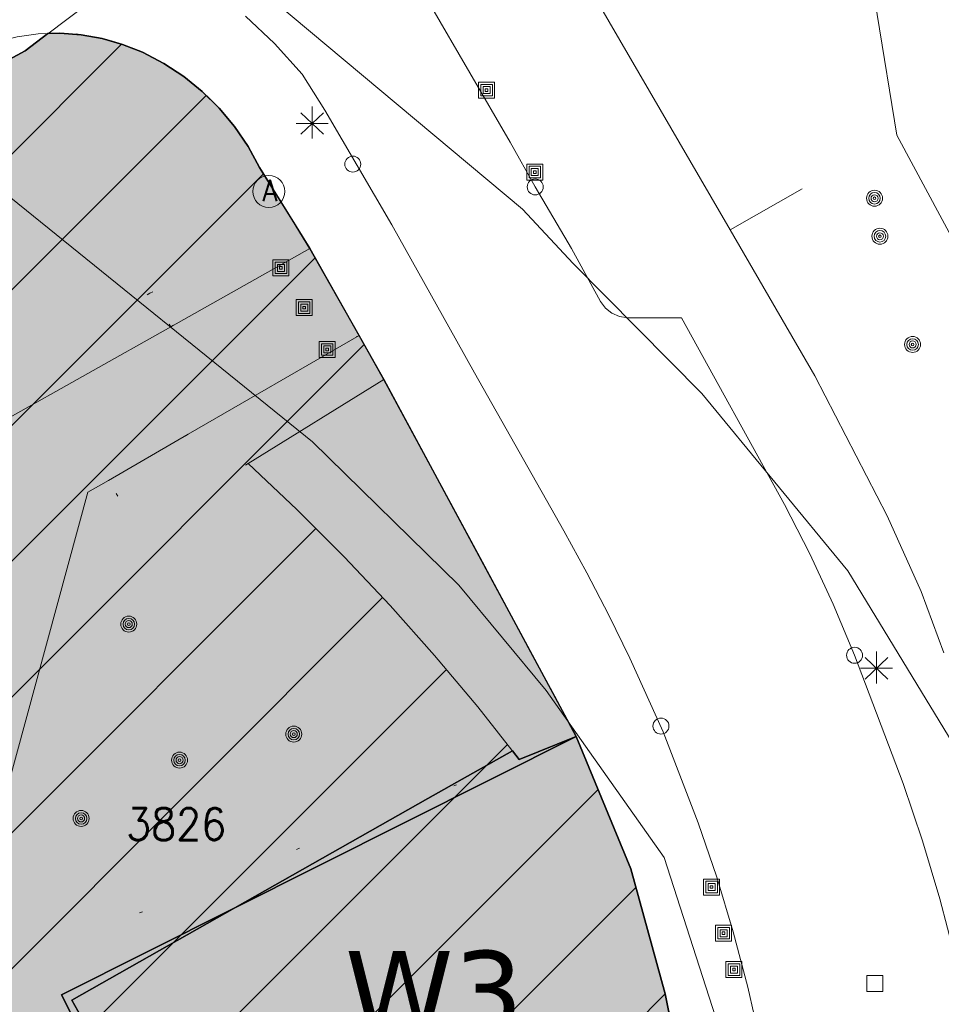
# Model space of a CAD drawing. Header units: metres. Extents: x 3 to 114181, y 112716 to 476231.
# Tile 58 of 90: x 112765 to 112793, y 475557 to 475587. Entities that reach past the tile are written whole.
import ezdxf
from ezdxf.enums import TextEntityAlignment as Align

# ---------------------------------------------------------------- set-up
doc = ezdxf.new("R2010")
doc.units = ezdxf.units.M
doc.header["$MEASUREMENT"] = 0
doc.linetypes.add('DGN Style 1', pattern=[5.201608, 0.008655, -5.192953])
doc.linetypes.add('DGN Style 5', pattern=[6.058445, 2.596476, -3.461969])
for name, color, linetype, lineweight in [('AR_7_Lfoto_2024_Aalsmeer', 7, 'Continuous', 0), ('Cultuurscheiding BGT', 3, 'DGN Style 1', 0), ('enkel Groen', 7, 'Continuous', 0), ('enkel Wonen - 1', 3, 'Continuous', 0), ('enkel Wonen - 3', 3, 'Continuous', 0), ('Functie scheiding OTD BGT', 7, 'DGN Style 5', 0), ('Functie scheiding WGD BGT', 7, 'DGN Style 5', 0), ('GEMEENTEGROND', 9, 'Continuous', 0), ('Kadasterperceelnummers', 14, 'Continuous', 0), ('Kadasterpercelen', 14, 'Continuous', 13), ('Kant algemeen verharding BGT', 7, 'Continuous', 0), ('MP Grenzen GEO', 3, 'Continuous', 13), ('MP Grenzen Tussen GEO', 3, 'Continuous', 0), ('Onbegroeid terreindeel BGT', 7, 'Continuous', 0), ('Pand BGT', 7, 'Continuous', 13), ('Symbool Afvalbak BGT', 5, 'Continuous', 0), ('Symbool Boom BGT', 3, 'Continuous', 0), ('Symbool Inspectieput BGT', 5, 'Continuous', 0), ('Symbool Kolk BGT', 5, 'Continuous', 0), ('Symbool Lichtmast BGT', 7, 'Continuous', 0), ('Symbool Paal - Steen BGT', 7, 'Continuous', 0)]:
    doc.layers.add(name, color=color, linetype=linetype, lineweight=lineweight)
doc.styles.add('Style-STANDARD', font='STANDARD.shx')

# ---------------------------------------------------------------- blocks, each defined once
blk = doc.blocks.new('CELQ49')
at = {"layer": 'Symbool Afvalbak BGT'}
blk.add_circle((0, 0), 0.05, dxfattribs=at)
at = {"layer": 'Symbool Afvalbak BGT', "style": 'Style-STANDARD'}
blk.add_text('A', height=0.0667, dxfattribs=at).set_placement((0.0031, 0.0033), align=Align.MIDDLE_CENTER)
blk = doc.blocks.new('CELQ21')
at = {"layer": 'Symbool Lichtmast BGT'}
for p, q in [((0.0354, -0.0336), (-0.0354, 0.0336)), ((0.0354, 0.0336), (-0.0354, -0.0336)), ((-0.0001, 0.0526), (0, -0.0474)), ((-0.05, 0), (0.05, 0))]:
    blk.add_line(p, q, dxfattribs=at)
blk = doc.blocks.new('CELQ20')
at = {"layer": 'Symbool Paal - Steen BGT', "flags": 128}
for points in [[(-0.025, -0.025), (-0.025, 0.025), (0.025, 0.025), (0.025, -0.025)], [(-0.018, -0.018), (-0.018, 0.018), (0.018, 0.018), (0.018, -0.018)], [(-0.011, -0.011), (-0.011, 0.011), (0.011, 0.011), (0.011, -0.011)], [(-0.0041, -0.0041), (-0.0041, 0.0041), (0.0041, 0.0041), (0.0041, -0.0041)]]:
    blk.add_lwpolyline(points, close=True, dxfattribs=at)
blk = doc.blocks.new('CELQ72')
at = {"layer": 'Symbool Inspectieput BGT', "flags": 128}
blk.add_lwpolyline([(0.025, 0.025), (-0.025, 0.025), (-0.025, -0.025), (0.025, -0.025)], close=True, dxfattribs=at)
blk = doc.blocks.new('CELQ24_1')
at = {"layer": 'Symbool Kolk BGT'}
blk.add_circle((0, 0), 0.025, dxfattribs=at)
blk = doc.blocks.new('CELA07')
at = {"layer": 'Symbool Boom BGT'}
for radius in [0.025, 0.018, 0.011, 0.00407]:
    blk.add_circle((0, 0), radius, dxfattribs=at)

msp = doc.modelspace()

# ---------------------------------------------------------------- hatches: boundary and pattern name
at = {"layer": 'enkel Wonen - 3', "linetype": 'Continuous', "lineweight": 30}
msp.add_hatch(color=3, dxfattribs=at).paths.add_polyline_path([(112773.127, 475542.599), (112765.948, 475556.898), (112782.034, 475564.974), (112783.74, 475560.833), (112784.809, 475556.928), (112785.618, 475552.891), (112786.003, 475549.063)])
at = {"layer": 'GEMEENTEGROND', "linetype": 'Continuous', "lineweight": 30, "extrusion": (0, 0, -1)}
msp.add_hatch(color=9, dxfattribs=at).paths.add_polyline_path([(-112682.58, 475471.222), (-112700.168, 475481.157), (-112715.095, 475489.589), (-112736.601, 475501.738), (-112746.507, 475507.334), (-112758.366, 475514.033), (-112781.039, 475526.841), (-112787.847, 475530.688), (-112787.624, 475533.579), (-112787.585, 475534.078), (-112787.316, 475535.779), (-112786.972, 475537.954), (-112786.656, 475541.688), (-112786.34, 475545.422), (-112786.314, 475545.705), (-112786.003, 475549.063), (-112773.127, 475542.599), (-112765.948, 475556.898), (-112782.034, 475564.974), (-112781.361, 475566.222), (-112780.689, 475567.471), (-112779.029, 475570.55), (-112777.343, 475573.679), (-112776.025, 475576.126), (-112775.246, 475577.507), (-112774.159, 475579.432), (-112773.711, 475580.225), (-112773.164, 475581.104), (-112772.135, 475582.758), (-112771.778, 475583.414), (-112771.358, 475584.032), (-112770.879, 475584.606), (-112770.347, 475585.13), (-112769.766, 475585.599), (-112769.141, 475586.009), (-112768.81, 475586.182), (-112768.479, 475586.355), (-112767.858, 475586.603), (-112767.537, 475586.695), (-112767.216, 475586.786), (-112766.558, 475586.902), (-112765.891, 475586.95), (-112765.518, 475586.938), (-112764.809, 475586.404), (-112762.933, 475585.392), (-112761.207, 475584.422), (-112759.108, 475583.242), (-112756.794, 475582.015), (-112755.196, 475581.168), (-112752.967, 475579.986), (-112751.284, 475579.094), (-112746.659, 475576.473), (-112759.057, 475554.574), (-112763.644, 475557.185), (-112766.692, 475551.784), (-112766.43, 475551.65), (-112766.018, 475551.384), (-112765.85, 475551.254), (-112765.652, 475551.079), (-112765.553, 475550.979), (-112765.454, 475550.878), (-112765.346, 475550.75), (-112765.238, 475550.621), (-112765.047, 475550.352), (-112764.851, 475550.012), (-112764.735, 475549.766), (-112764.618, 475549.456), (-112764.562, 475549.27), (-112764.522, 475549.117), (-112764.482, 475548.921), (-112764.471, 475548.857), (-112764.452, 475548.728), (-112764.437, 475548.602), (-112764.432, 475548.53), (-112764.426, 475548.458), (-112764.423, 475548.398), (-112764.421, 475548.338), (-112764.42, 475548.266), (-112764.419, 475548.194), (-112764.421, 475548.118), (-112764.423, 475548.043), (-112764.434, 475547.877), (-112764.452, 475547.707), (-112764.476, 475547.552), (-112764.519, 475547.342), (-112764.53, 475547.292), (-112764.558, 475547.185), (-112764.59, 475547.072), (-112764.629, 475546.952), (-112764.666, 475546.849), (-112764.7, 475546.761), (-112764.744, 475546.655), (-112764.76, 475546.617), (-112764.79, 475546.554), (-112764.815, 475546.5), (-112764.84, 475546.449), (-112764.88, 475546.375), (-112764.919, 475546.301), (-112764.982, 475546.19), (-112765.045, 475546.079), (-112765.116, 475545.954), (-112765.202, 475545.801), (-112765.385, 475545.478), (-112770.497, 475536.451), (-112773.643, 475538.232), (-112777.092, 475532.141), (-112769.261, 475527.706), (-112765.811, 475533.797), (-112767.452, 475534.726), (-112765.79, 475537.661), (-112735.204, 475520.297), (-112740.017, 475511.835), (-112690.418, 475483.747), (-112679.612, 475502.776), (-112715.466, 475523.032), (-112713.581, 475526.42), (-112712.711, 475525.926), (-112714.109, 475523.414), (-112667.8, 475497.251)])
at = {"layer": 'MP Grenzen GEO', "linetype": 'Continuous', "lineweight": 0}
h = msp.add_hatch(dxfattribs=at)
h.set_pattern_fill('HATCH', color=6, scale=0.1, style=0, pattern_type=2)
h.set_pattern_definition([(45, (112738.5802, 475536.1504), (-2.12132, 2.12132), [])])
h.paths.add_polyline_path([(112699.458, 475549.752), (112705.905, 475553.432), (112708.001, 475554.663), (112712.492, 475557.226), (112725.552, 475564.679), (112727.439, 475565.787), (112743.474, 475574.878), (112744.976, 475575.73), (112747.121, 475576.975), (112747.691, 475577.313), (112747.428, 475577.799), (112747.91, 475580.636), (112749.817, 475581.694), (112751.034, 475582.369), (112755.097, 475584.662), (112756.286, 475585.211), (112757.591, 475585.639), (112759.672, 475585.922), (112761.194, 475586.487), (112761.69, 475585.637), (112763.281, 475586.46), (112763.911, 475586.683), (112764.561, 475586.84), (112765.223, 475586.929), (112765.891, 475586.95), (112766.558, 475586.902), (112767.216, 475586.786), (112767.858, 475586.603), (112768.479, 475586.355), (112769.141, 475586.009), (112769.766, 475585.599), (112770.347, 475585.13), (112770.879, 475584.606), (112771.358, 475584.032), (112771.778, 475583.414), (112772.135, 475582.758), (112773.164, 475581.104), (112773.711, 475580.225), (112774.429, 475578.953), (112775.246, 475577.507), (112776.025, 475576.126), (112771.781, 475573.506), (112773.301, 475572.067), (112774.78, 475570.585), (112776.216, 475569.062), (112777.607, 475567.498), (112778.953, 475565.895), (112780.253, 475564.254), (112782.034, 475564.974), (112783.74, 475560.833), (112784.809, 475556.928), (112785.618, 475552.891), (112786.141, 475547.777), (112786.972, 475537.954), (112787.585, 475534.078), (112781.853, 475530.841), (112779.391, 475529.669), (112765.38, 475523.022), (112767.354, 475518.794), (112758.506, 475513.784), (112746.657, 475507.075), (112736.754, 475501.467), (112715.261, 475489.296), (112710.442, 475486.567), (112709.719, 475487.831), (112682.318, 475472.144), (112668.171, 475497.46), (112670.704, 475498.892), (112695.415, 475512.853), (112699.496, 475515.158), (112700.265, 475515.592), (112714.109, 475523.414)])
at = {"layer": 'Pand BGT', "linetype": 'Continuous', "lineweight": 13}
h = msp.add_hatch(dxfattribs=at)
h.set_pattern_fill('HATCH', color=6, scale=0.1, style=0, pattern_type=2)
h.set_pattern_definition([])
h.paths.add_polyline_path([(112746.659, 475576.473), (112699.57, 475549.551), (112714.109, 475523.414), (112667.8, 475497.251), (112682.58, 475471.222), (112787.847, 475530.688), (112787.585, 475534.078), (112786.972, 475537.954), (112786.34, 475545.422), (112786.003, 475549.063), (112785.618, 475552.891), (112784.809, 475556.928), (112783.74, 475560.833), (112782.034, 475564.974), (112776.025, 475576.126), (112773.711, 475580.225), (112772.135, 475582.758), (112771.778, 475583.414), (112771.358, 475584.032), (112770.879, 475584.606), (112770.347, 475585.13), (112769.766, 475585.599), (112769.141, 475586.009), (112768.479, 475586.355), (112767.858, 475586.603), (112767.216, 475586.786), (112766.411, 475586.928), (112766.224, 475586.926), (112765.891, 475586.95), (112765.518, 475586.938), (112764.809, 475586.404), (112751.284, 475579.094)], flags=17)
h = msp.add_hatch(dxfattribs=at)
h.set_pattern_fill('HATCH', color=6, scale=0.1, style=0, pattern_type=2)
h.set_pattern_definition([])
h.paths.add_polyline_path([(112714.109, 475523.414), (112699.57, 475549.551), (112746.659, 475576.473), (112751.284, 475579.094), (112764.809, 475586.404), (112765.518, 475586.938), (112765.891, 475586.95), (112766.224, 475586.926), (112766.411, 475586.928), (112767.216, 475586.786), (112767.858, 475586.603), (112768.479, 475586.355), (112769.141, 475586.009), (112769.766, 475585.599), (112770.347, 475585.13), (112770.879, 475584.606), (112771.358, 475584.032), (112771.778, 475583.414), (112772.135, 475582.758), (112773.711, 475580.225), (112776.025, 475576.126), (112782.034, 475564.974), (112783.74, 475560.833), (112784.809, 475556.928), (112785.618, 475552.891), (112786.003, 475549.063), (112786.34, 475545.422), (112786.972, 475537.954), (112787.585, 475534.078), (112787.847, 475530.688), (112682.58, 475471.222), (112667.8, 475497.251)], flags=17)

# ---------------------------------------------------------------- linework, layer by layer
at = {"layer": 'AR_7_Lfoto_2024_Aalsmeer', "color": 30, "lineweight": 30}
for p, q in [((112765.948, 475556.898), (112782.034, 475564.974)), ((112773.127, 475542.599), (112765.948, 475556.898))]:
    msp.add_line(p, q, dxfattribs=at)
at = {"layer": 'Cultuurscheiding BGT', "flags": 128}
for points in [[(112768.71, 475578.822), (112767.856, 475578.384), (112764.781, 475577.07), (112763.44, 475579.359), (112761.665, 475580.659), (112754.566, 475582.384), (112751.034, 475582.369)], [(112768.71, 475578.822), (112773.164, 475581.104)], [(112773.711, 475580.225), (112773.164, 475581.104)], [(112769.364, 475577.776), (112773.711, 475580.225)], [(112769.364, 475577.776), (112768.71, 475578.822)], [(112775.246, 475577.507), (112769.906, 475574.419)], [(112776.025, 475576.126), (112775.246, 475577.507)], [(112771.781, 475573.506), (112776.025, 475576.126)], [(112769.906, 475574.419), (112767.412, 475572.976)], [(112771.781, 475573.506), (112768.353, 475571.39), (112767.412, 475572.976)], [(112763.483, 475557.471), (112772.312, 475561.042), (112777.046, 475562.957), (112780.253, 475564.254)]]:
    msp.add_lwpolyline(points, dxfattribs=at)
at = {"layer": 'enkel Groen', "color": 9, "linetype": 'Continuous', "lineweight": 30}
for p, q in [((112764.809, 475586.404), (112765.518, 475586.938)), ((112764.809, 475586.404), (112765.518, 475586.938)), ((112764.809, 475586.404), (112765.518, 475586.938)), ((112764.809, 475586.404), (112765.518, 475586.938)), ((112764.809, 475586.404), (112765.518, 475586.938)), ((112764.809, 475586.404), (112765.518, 475586.938)), ((112764.809, 475586.404), (112765.518, 475586.938)), ((112764.809, 475586.404), (112765.518, 475586.938)), ((112765.518, 475586.938), (112765.891, 475586.95)), ((112765.518, 475586.938), (112765.891, 475586.95)), ((112765.518, 475586.938), (112765.891, 475586.95)), ((112765.518, 475586.938), (112765.891, 475586.95)), ((112765.518, 475586.938), (112765.891, 475586.95)), ((112765.518, 475586.938), (112765.891, 475586.95)), ((112765.518, 475586.938), (112765.891, 475586.95)), ((112765.518, 475586.938), (112765.891, 475586.95)), ((112765.891, 475586.95), (112766.558, 475586.902)), ((112765.891, 475586.95), (112766.558, 475586.902)), ((112765.891, 475586.95), (112766.558, 475586.902)), ((112765.891, 475586.95), (112766.558, 475586.902)), ((112765.891, 475586.95), (112766.558, 475586.902)), ((112765.891, 475586.95), (112766.558, 475586.902)), ((112765.891, 475586.95), (112766.558, 475586.902)), ((112765.891, 475586.95), (112766.558, 475586.902)), ((112766.558, 475586.902), (112767.216, 475586.786)), ((112766.558, 475586.902), (112767.216, 475586.786)), ((112766.558, 475586.902), (112767.216, 475586.786)), ((112766.558, 475586.902), (112767.216, 475586.786)), ((112766.558, 475586.902), (112767.216, 475586.786)), ((112766.558, 475586.902), (112767.216, 475586.786)), ((112766.558, 475586.902), (112767.216, 475586.786)), ((112766.558, 475586.902), (112767.216, 475586.786)), ((112767.216, 475586.786), (112767.858, 475586.603)), ((112767.216, 475586.786), (112767.858, 475586.603)), ((112767.216, 475586.786), (112767.858, 475586.603)), ((112767.216, 475586.786), (112767.858, 475586.603)), ((112767.216, 475586.786), (112767.858, 475586.603)), ((112767.216, 475586.786), (112767.858, 475586.603)), ((112767.216, 475586.786), (112767.858, 475586.603)), ((112767.216, 475586.786), (112767.858, 475586.603)), ((112767.858, 475586.603), (112768.479, 475586.355)), ((112767.858, 475586.603), (112768.479, 475586.355)), ((112767.858, 475586.603), (112768.479, 475586.355)), ((112767.858, 475586.603), (112768.479, 475586.355)), ((112767.858, 475586.603), (112768.479, 475586.355)), ((112767.858, 475586.603), (112768.479, 475586.355)), ((112767.858, 475586.603), (112768.479, 475586.355)), ((112767.858, 475586.603), (112768.479, 475586.355)), ((112761.207, 475584.422), (112764.809, 475586.404)), ((112761.207, 475584.422), (112764.809, 475586.404)), ((112761.207, 475584.422), (112764.809, 475586.404)), ((112761.207, 475584.422), (112764.809, 475586.404)), ((112761.207, 475584.422), (112764.809, 475586.404)), ((112761.207, 475584.422), (112764.809, 475586.404)), ((112761.207, 475584.422), (112764.809, 475586.404)), ((112761.207, 475584.422), (112764.809, 475586.404)), ((112768.479, 475586.355), (112769.141, 475586.009)), ((112768.479, 475586.355), (112769.141, 475586.009)), ((112768.479, 475586.355), (112769.141, 475586.009)), ((112768.479, 475586.355), (112769.141, 475586.009)), ((112768.479, 475586.355), (112769.141, 475586.009)), ((112768.479, 475586.355), (112769.141, 475586.009)), ((112768.479, 475586.355), (112769.141, 475586.009)), ((112768.479, 475586.355), (112769.141, 475586.009)), ((112769.141, 475586.009), (112769.766, 475585.599)), ((112769.141, 475586.009), (112769.766, 475585.599)), ((112769.141, 475586.009), (112769.766, 475585.599)), ((112769.141, 475586.009), (112769.766, 475585.599)), ((112769.141, 475586.009), (112769.766, 475585.599)), ((112769.141, 475586.009), (112769.766, 475585.599)), ((112769.141, 475586.009), (112769.766, 475585.599)), ((112769.141, 475586.009), (112769.766, 475585.599)), ((112769.766, 475585.599), (112770.347, 475585.13)), ((112769.766, 475585.599), (112770.347, 475585.13)), ((112769.766, 475585.599), (112770.347, 475585.13)), ((112769.766, 475585.599), (112770.347, 475585.13)), ((112769.766, 475585.599), (112770.347, 475585.13)), ((112769.766, 475585.599), (112770.347, 475585.13)), ((112769.766, 475585.599), (112770.347, 475585.13)), ((112769.766, 475585.599), (112770.347, 475585.13)), ((112770.347, 475585.13), (112770.879, 475584.606)), ((112770.347, 475585.13), (112770.879, 475584.606)), ((112770.347, 475585.13), (112770.879, 475584.606)), ((112770.347, 475585.13), (112770.879, 475584.606)), ((112770.347, 475585.13), (112770.879, 475584.606)), ((112770.347, 475585.13), (112770.879, 475584.606)), ((112770.347, 475585.13), (112770.879, 475584.606)), ((112770.347, 475585.13), (112770.879, 475584.606)), ((112770.879, 475584.606), (112771.358, 475584.032)), ((112770.879, 475584.606), (112771.358, 475584.032)), ((112770.879, 475584.606), (112771.358, 475584.032)), ((112770.879, 475584.606), (112771.358, 475584.032)), ((112770.879, 475584.606), (112771.358, 475584.032)), ((112770.879, 475584.606), (112771.358, 475584.032)), ((112770.879, 475584.606), (112771.358, 475584.032)), ((112770.879, 475584.606), (112771.358, 475584.032)), ((112771.358, 475584.032), (112771.778, 475583.414)), ((112771.358, 475584.032), (112771.778, 475583.414)), ((112771.358, 475584.032), (112771.778, 475583.414)), ((112771.358, 475584.032), (112771.778, 475583.414)), ((112771.358, 475584.032), (112771.778, 475583.414)), ((112771.358, 475584.032), (112771.778, 475583.414)), ((112771.358, 475584.032), (112771.778, 475583.414)), ((112771.358, 475584.032), (112771.778, 475583.414)), ((112771.778, 475583.414), (112772.135, 475582.758)), ((112771.778, 475583.414), (112772.135, 475582.758)), ((112771.778, 475583.414), (112772.135, 475582.758)), ((112771.778, 475583.414), (112772.135, 475582.758)), ((112771.778, 475583.414), (112772.135, 475582.758)), ((112771.778, 475583.414), (112772.135, 475582.758)), ((112771.778, 475583.414), (112772.135, 475582.758)), ((112771.778, 475583.414), (112772.135, 475582.758)), ((112772.135, 475582.758), (112773.711, 475580.225)), ((112772.135, 475582.758), (112773.711, 475580.225)), ((112772.135, 475582.758), (112773.711, 475580.225)), ((112772.135, 475582.758), (112773.711, 475580.225)), ((112772.135, 475582.758), (112773.711, 475580.225)), ((112772.135, 475582.758), (112773.711, 475580.225)), ((112772.135, 475582.758), (112773.711, 475580.225)), ((112772.135, 475582.758), (112773.711, 475580.225)), ((112773.711, 475580.225), (112776.025, 475576.126)), ((112773.711, 475580.225), (112776.025, 475576.126)), ((112773.711, 475580.225), (112776.025, 475576.126)), ((112773.711, 475580.225), (112776.025, 475576.126)), ((112773.711, 475580.225), (112776.025, 475576.126)), ((112773.711, 475580.225), (112776.025, 475576.126)), ((112773.711, 475580.225), (112776.025, 475576.126)), ((112773.711, 475580.225), (112776.025, 475576.126)), ((112776.025, 475576.126), (112782.034, 475564.974)), ((112776.025, 475576.126), (112782.034, 475564.974)), ((112776.025, 475576.126), (112782.034, 475564.974)), ((112776.025, 475576.126), (112782.034, 475564.974)), ((112776.025, 475576.126), (112782.034, 475564.974)), ((112776.025, 475576.126), (112782.034, 475564.974)), ((112776.025, 475576.126), (112782.034, 475564.974)), ((112776.025, 475576.126), (112782.034, 475564.974)), ((112782.034, 475564.974), (112780.253, 475564.254)), ((112782.034, 475564.974), (112780.253, 475564.254)), ((112782.034, 475564.974), (112780.253, 475564.254)), ((112782.034, 475564.974), (112780.253, 475564.254)), ((112782.034, 475564.974), (112780.253, 475564.254)), ((112782.034, 475564.974), (112780.253, 475564.254)), ((112782.034, 475564.974), (112780.253, 475564.254)), ((112782.034, 475564.974), (112780.253, 475564.254)), ((112780.038, 475564.526), (112777.395, 475563.03)), ((112780.038, 475564.526), (112777.395, 475563.03)), ((112780.038, 475564.526), (112777.395, 475563.03)), ((112780.038, 475564.526), (112777.395, 475563.03)), ((112780.038, 475564.526), (112777.395, 475563.03)), ((112780.038, 475564.526), (112777.395, 475563.03)), ((112780.038, 475564.526), (112777.395, 475563.03)), ((112780.038, 475564.526), (112777.395, 475563.03)), ((112780.253, 475564.254), (112780.038, 475564.526)), ((112780.253, 475564.254), (112780.038, 475564.526)), ((112780.253, 475564.254), (112780.038, 475564.526)), ((112780.253, 475564.254), (112780.038, 475564.526)), ((112780.253, 475564.254), (112780.038, 475564.526)), ((112780.253, 475564.254), (112780.038, 475564.526)), ((112780.253, 475564.254), (112780.038, 475564.526)), ((112780.253, 475564.254), (112780.038, 475564.526)), ((112777.395, 475563.03), (112766.27, 475556.73)), ((112777.395, 475563.03), (112766.27, 475556.73)), ((112777.395, 475563.03), (112766.27, 475556.73)), ((112777.395, 475563.03), (112766.27, 475556.73)), ((112777.395, 475563.03), (112766.27, 475556.73)), ((112777.395, 475563.03), (112766.27, 475556.73)), ((112777.395, 475563.03), (112766.27, 475556.73)), ((112777.395, 475563.03), (112766.27, 475556.73)), ((112766.27, 475556.73), (112774.021, 475543.043)), ((112766.27, 475556.73), (112774.021, 475543.043)), ((112766.27, 475556.73), (112774.021, 475543.043)), ((112766.27, 475556.73), (112774.021, 475543.043)), ((112766.27, 475556.73), (112774.021, 475543.043)), ((112766.27, 475556.73), (112774.021, 475543.043))]:
    msp.add_line(p, q, dxfattribs=at)
at = {"layer": 'enkel Wonen - 3', "color": 7, "linetype": 'Continuous', "lineweight": 30}
for p, q in [((112780.253, 475564.254), (112782.034, 475564.974)), ((112782.034, 475564.974), (112783.74, 475560.833)), ((112777.395, 475563.03), (112780.038, 475564.526)), ((112780.038, 475564.526), (112780.253, 475564.254)), ((112766.27, 475556.73), (112777.395, 475563.03)), ((112783.74, 475560.833), (112784.809, 475556.928)), ((112784.809, 475556.928), (112785.618, 475552.891)), ((112774.021, 475543.043), (112766.27, 475556.73))]:
    msp.add_line(p, q, dxfattribs=at)
at = {"layer": 'enkel Wonen - 3', "color": 3, "linetype": 'Continuous', "lineweight": 30, "transparency": 33554610, "flags": 128}
msp.add_lwpolyline([(112782.034, 475564.974), (112765.948, 475556.898), (112773.127, 475542.599), (112786.003, 475549.063), (112785.618, 475552.891), (112784.809, 475556.928), (112783.74, 475560.833)], close=True, dxfattribs=at)
at = {"layer": 'enkel Wonen - 3', "flags": 128}
msp.add_lwpolyline([(112766.27, 475556.73), (112780.038, 475564.526), (112780.253, 475564.254), (112782.034, 475564.974), (112783.74, 475560.833), (112784.809, 475556.928), (112785.618, 475552.891), (112785.935, 475549.79), (112774.021, 475543.043)], close=True, dxfattribs=at)
at = {"layer": 'Functie scheiding OTD BGT', "flags": 128}
msp.add_lwpolyline([(112786.839, 475580.805), (112792.048, 475583.77)], dxfattribs=at)
at = {"layer": 'Functie scheiding WGD BGT', "flags": 128}
msp.add_lwpolyline([(112773.711, 475580.225), (112774.429, 475578.953), (112775.246, 475577.507)], dxfattribs=at)
at = {"layer": 'GEMEENTEGROND', "color": 7, "lineweight": 30}
for p, q in [((112764.809, 475586.404), (112765.518, 475586.938)), ((112764.809, 475586.404), (112765.518, 475586.938)), ((112764.809, 475586.404), (112765.518, 475586.938)), ((112764.809, 475586.404), (112765.518, 475586.938)), ((112765.518, 475586.938), (112765.891, 475586.95)), ((112765.518, 475586.938), (112765.891, 475586.95)), ((112765.518, 475586.938), (112765.891, 475586.95)), ((112765.518, 475586.938), (112765.891, 475586.95)), ((112765.891, 475586.95), (112766.558, 475586.902)), ((112765.891, 475586.95), (112766.558, 475586.902)), ((112765.891, 475586.95), (112766.558, 475586.902)), ((112765.891, 475586.95), (112766.558, 475586.902)), ((112766.558, 475586.902), (112767.216, 475586.786)), ((112766.558, 475586.902), (112767.216, 475586.786)), ((112766.558, 475586.902), (112767.216, 475586.786)), ((112766.558, 475586.902), (112767.216, 475586.786)), ((112767.216, 475586.786), (112767.858, 475586.603)), ((112767.216, 475586.786), (112767.858, 475586.603)), ((112767.216, 475586.786), (112767.858, 475586.603)), ((112767.216, 475586.786), (112767.858, 475586.603)), ((112767.858, 475586.603), (112768.479, 475586.355)), ((112767.858, 475586.603), (112768.479, 475586.355)), ((112767.858, 475586.603), (112768.479, 475586.355)), ((112767.858, 475586.603), (112768.479, 475586.355)), ((112761.207, 475584.422), (112764.809, 475586.404)), ((112761.207, 475584.422), (112764.809, 475586.404)), ((112761.207, 475584.422), (112764.809, 475586.404)), ((112761.207, 475584.422), (112764.809, 475586.404)), ((112768.479, 475586.355), (112769.141, 475586.009)), ((112768.479, 475586.355), (112769.141, 475586.009)), ((112768.479, 475586.355), (112769.141, 475586.009)), ((112768.479, 475586.355), (112769.141, 475586.009)), ((112769.141, 475586.009), (112769.766, 475585.599)), ((112769.141, 475586.009), (112769.766, 475585.599)), ((112769.141, 475586.009), (112769.766, 475585.599)), ((112769.141, 475586.009), (112769.766, 475585.599)), ((112769.766, 475585.599), (112770.347, 475585.13)), ((112769.766, 475585.599), (112770.347, 475585.13)), ((112769.766, 475585.599), (112770.347, 475585.13)), ((112769.766, 475585.599), (112770.347, 475585.13)), ((112770.347, 475585.13), (112770.879, 475584.606)), ((112770.347, 475585.13), (112770.879, 475584.606)), ((112770.347, 475585.13), (112770.879, 475584.606)), ((112770.347, 475585.13), (112770.879, 475584.606)), ((112770.879, 475584.606), (112771.358, 475584.032)), ((112770.879, 475584.606), (112771.358, 475584.032)), ((112770.879, 475584.606), (112771.358, 475584.032)), ((112770.879, 475584.606), (112771.358, 475584.032)), ((112771.358, 475584.032), (112771.778, 475583.414)), ((112771.358, 475584.032), (112771.778, 475583.414)), ((112771.358, 475584.032), (112771.778, 475583.414)), ((112771.358, 475584.032), (112771.778, 475583.414)), ((112771.778, 475583.414), (112772.135, 475582.758)), ((112771.778, 475583.414), (112772.135, 475582.758)), ((112771.778, 475583.414), (112772.135, 475582.758)), ((112771.778, 475583.414), (112772.135, 475582.758)), ((112772.135, 475582.758), (112773.711, 475580.225)), ((112772.135, 475582.758), (112773.711, 475580.225)), ((112772.135, 475582.758), (112773.711, 475580.225)), ((112772.135, 475582.758), (112773.711, 475580.225)), ((112773.711, 475580.225), (112776.025, 475576.126)), ((112773.711, 475580.225), (112776.025, 475576.126)), ((112773.711, 475580.225), (112776.025, 475576.126)), ((112773.711, 475580.225), (112776.025, 475576.126)), ((112776.025, 475576.126), (112782.034, 475564.974)), ((112776.025, 475576.126), (112782.034, 475564.974)), ((112776.025, 475576.126), (112782.034, 475564.974)), ((112776.025, 475576.126), (112782.034, 475564.974)), ((112782.034, 475564.974), (112780.253, 475564.254)), ((112782.034, 475564.974), (112780.253, 475564.254)), ((112782.034, 475564.974), (112780.253, 475564.254)), ((112782.034, 475564.974), (112780.253, 475564.254)), ((112780.038, 475564.526), (112777.395, 475563.03)), ((112780.038, 475564.526), (112777.395, 475563.03)), ((112780.253, 475564.254), (112780.038, 475564.526)), ((112780.253, 475564.254), (112780.038, 475564.526)), ((112780.253, 475564.254), (112780.038, 475564.526)), ((112780.253, 475564.254), (112780.038, 475564.526)), ((112777.395, 475563.03), (112766.27, 475556.73)), ((112777.395, 475563.03), (112766.27, 475556.73)), ((112777.395, 475563.03), (112766.27, 475556.73)), ((112777.395, 475563.03), (112766.27, 475556.73))]:
    msp.add_line(p, q, dxfattribs=at)
at = {"layer": 'GEMEENTEGROND', "flags": 128}
msp.add_lwpolyline([(112746.659, 475576.473), (112764.809, 475586.404), (112765.518, 475586.938), (112765.891, 475586.95), (112766.224, 475586.926), (112766.558, 475586.902), (112767.216, 475586.786), (112767.858, 475586.603), (112768.479, 475586.355), (112768.81, 475586.182), (112769.141, 475586.009), (112769.453, 475585.804), (112769.766, 475585.599), (112770.056, 475585.364), (112770.347, 475585.13), (112770.613, 475584.868), (112770.879, 475584.606), (112771.119, 475584.319), (112771.358, 475584.032), (112771.568, 475583.723), (112771.778, 475583.414), (112771.956, 475583.086), (112772.135, 475582.758), (112772.923, 475581.492), (112773.711, 475580.225), (112774.868, 475578.176), (112776.025, 475576.126), (112779.029, 475570.55), (112782.034, 475564.974), (112780.253, 475564.254), (112780.038, 475564.526), (112766.27, 475556.73), (112774.021, 475543.043)], dxfattribs=at)
at = {"layer": 'GEMEENTEGROND', "color": 8, "linetype": 'Continuous', "lineweight": 30, "transparency": 33554610, "flags": 128}
msp.add_lwpolyline([(112773.127, 475542.599), (112765.948, 475556.898), (112782.034, 475564.974), (112781.361, 475566.222), (112780.689, 475567.471), (112779.029, 475570.55), (112777.343, 475573.679), (112776.025, 475576.126), (112775.246, 475577.507), (112774.159, 475579.432), (112773.711, 475580.225), (112773.164, 475581.104), (112772.135, 475582.758), (112771.778, 475583.414), (112771.358, 475584.032), (112770.879, 475584.606), (112770.347, 475585.13), (112769.766, 475585.599), (112769.141, 475586.009), (112768.81, 475586.182), (112768.479, 475586.355), (112767.858, 475586.603), (112767.537, 475586.695), (112767.216, 475586.786), (112766.558, 475586.902), (112765.891, 475586.95), (112765.518, 475586.938), (112764.809, 475586.404), (112762.933, 475585.392)], dxfattribs=at)
at = {"layer": 'Kadasterpercelen', "linetype": 'Continuous', "flags": 128}
for points in [[(112806.971, 475593.837), (112776.87, 475596.988), (112775.315, 475595.41), (112772.855, 475593.13), (112769.78, 475590.308), (112780.353, 475581.456), (112781.934, 475579.757), (112785.957, 475575.69), (112790.519, 475570.147), (112793.961, 475564.499), (112795.318, 475561.777), (112796.173, 475558.895), (112797.256, 475552.915), (112797.729, 475548.084), (112797.973, 475539.954), (112798.048, 475536.174), (112844.184, 475562.3)], [(112761.207, 475584.422), (112759.108, 475583.242), (112751.211, 475579.055), (112779.391, 475529.669), (112787.941, 475533.738), (112787.85, 475541.354), (112787.589, 475547.938), (112787.104, 475552.765), (112786.389, 475556.204), (112784.785, 475561.184), (112781.092, 475566.407), (112778.361, 475569.702), (112773.791, 475574.181), (112764.363, 475581.805)]]:
    msp.add_lwpolyline(points, close=True, dxfattribs=at)
for points in [[(112793.961, 475564.499), (112790.519, 475570.147), (112785.957, 475575.69), (112781.934, 475579.757), (112780.353, 475581.456), (112769.78, 475590.308)], [(112768.83, 475589.437), (112764.809, 475586.404), (112762.933, 475585.392), (112761.207, 475584.422), (112759.108, 475583.242), (112751.211, 475579.055), (112729.259, 475566.6), (112722.868, 475562.93), (112710.588, 475555.894), (112706.302, 475553.31), (112699.57, 475549.551), (112694.804, 475546.877), (112684.803, 475540.877), (112655.895, 475524.836), (112638.766, 475515.143)], [(112768.83, 475589.437), (112764.809, 475586.404), (112762.933, 475585.392), (112761.207, 475584.422), (112764.363, 475581.805), (112773.791, 475574.181), (112778.361, 475569.702), (112781.092, 475566.407), (112784.785, 475561.184), (112786.389, 475556.204), (112787.104, 475552.765), (112787.589, 475547.938), (112787.85, 475541.354), (112787.941, 475533.738), (112787.92, 475532.439), (112787.884, 475530.709), (112787.879, 475530.459), (112788.187, 475526.287)]]:
    msp.add_lwpolyline(points, dxfattribs=at)
at = {"layer": 'Kant algemeen verharding BGT', "flags": 128}
for points in [[(112793.52, 475567.582), (112792.81, 475569.5), (112791.751, 475571.872), (112789.489, 475576.242), (112786.839, 475580.805), (112782.135, 475588.907), (112780.467, 475592.302), (112780.052, 475593.326), (112779.998, 475594.19), (112780.283, 475595.398), (112780.878, 475596.657), (112781.459, 475597.508), (112782.155, 475598.214), (112783.193, 475599.003), (112784.557, 475599.729), (112785.522, 475600.089)], [(112777.445, 475587.877), (112779.966, 475583.542), (112780.751, 475582.147), (112781.888, 475580.226), (112782.788, 475578.566), (112782.946, 475578.361), (112783.149, 475578.201), (112783.386, 475578.097), (112783.641, 475578.054), (112785.27, 475578.059), (112785.324, 475578.059), (112788.54, 475572.222), (112789.33, 475570.679), (112790.06, 475569.107), (112790.731, 475567.508), (112792.251, 475563.506), (112792.858, 475561.71), (112793.399, 475559.893), (112793.874, 475558.058)], [(112771.697, 475587.484), (112772.599, 475586.627), (112773.469, 475585.671), (112774.177, 475584.551), (112776.271, 475580.962), (112778.306, 475577.324), (112778.856, 475576.341), (112781.646, 475571.402), (112782.364, 475570.089), (112783.051, 475568.76), (112783.705, 475567.414), (112784.745, 475565.115), (112785.845, 475562.272), (112786.421, 475560.576), (112786.938, 475558.862), (112787.396, 475557.131), (112787.795, 475555.385)], [(112773.164, 475581.104), (112772.135, 475582.758), (112771.778, 475583.414), (112771.358, 475584.032), (112770.879, 475584.606), (112770.347, 475585.13), (112769.766, 475585.599), (112769.141, 475586.009), (112768.479, 475586.355), (112767.858, 475586.603), (112767.216, 475586.786), (112766.558, 475586.902), (112765.891, 475586.95), (112765.223, 475586.929), (112764.561, 475586.84), (112763.911, 475586.683), (112763.281, 475586.46), (112761.69, 475585.637), (112761.194, 475586.487), (112759.672, 475585.922), (112757.591, 475585.639), (112756.286, 475585.211), (112755.097, 475584.662), (112751.034, 475582.369)], [(112773.711, 475580.225), (112773.164, 475581.104)], [(112769.364, 475577.776), (112773.711, 475580.225)], [(112760.434, 475562.875), (112762.92, 475571.441), (112763.858, 475574.675), (112764.18, 475574.856), (112769.364, 475577.776)], [(112775.246, 475577.507), (112769.906, 475574.419)], [(112776.025, 475576.126), (112775.246, 475577.507)], [(112771.781, 475573.506), (112776.025, 475576.126)], [(112769.906, 475574.419), (112767.412, 475572.976)], [(112780.253, 475564.254), (112778.953, 475565.895), (112777.607, 475567.498), (112776.216, 475569.062), (112774.78, 475570.585), (112773.301, 475572.067), (112771.781, 475573.506)], [(112767.412, 475572.976), (112766.776, 475572.608), (112762.921, 475558.466)], [(112780.253, 475564.254), (112782.034, 475564.974), (112783.74, 475560.833), (112784.809, 475556.928), (112785.618, 475552.891), (112786.141, 475547.777), (112786.972, 475537.954), (112787.585, 475534.078), (112789.292, 475512.002), (112790.535, 475502.914), (112791.291, 475500)]]:
    msp.add_lwpolyline(points, dxfattribs=at)
at = {"layer": 'MP Grenzen GEO', "color": 6, "lineweight": 0, "flags": 128}
for points in [[(112761.194, 475586.487), (112761.69, 475585.637), (112763.281, 475586.46), (112763.911, 475586.683), (112764.561, 475586.84), (112765.223, 475586.929), (112765.891, 475586.95), (112766.558, 475586.902), (112767.216, 475586.786), (112767.858, 475586.603), (112768.479, 475586.355), (112769.141, 475586.009), (112769.766, 475585.599), (112770.347, 475585.13), (112770.879, 475584.606), (112771.358, 475584.032), (112771.778, 475583.414), (112772.135, 475582.758), (112773.164, 475581.104), (112773.711, 475580.225)], [(112764.561, 475586.84), (112765.223, 475586.929), (112765.891, 475586.95), (112766.558, 475586.902), (112767.216, 475586.786), (112767.858, 475586.603), (112768.479, 475586.355), (112769.141, 475586.009), (112769.766, 475585.599), (112770.347, 475585.13), (112770.879, 475584.606), (112771.358, 475584.032), (112771.778, 475583.414), (112772.135, 475582.758), (112773.164, 475581.104), (112773.711, 475580.225), (112774.429, 475578.953), (112775.246, 475577.507), (112776.025, 475576.126), (112771.781, 475573.506), (112773.301, 475572.067), (112774.78, 475570.585), (112776.216, 475569.062), (112777.607, 475567.498), (112778.953, 475565.895), (112780.253, 475564.254), (112782.034, 475564.974), (112783.74, 475560.833), (112784.809, 475556.928), (112785.618, 475552.891)], [(112773.711, 475580.225), (112774.429, 475578.953), (112775.246, 475577.507)], [(112775.246, 475577.507), (112776.025, 475576.126), (112771.781, 475573.506), (112773.301, 475572.067), (112774.78, 475570.585), (112776.216, 475569.062), (112777.607, 475567.498), (112778.953, 475565.895), (112780.253, 475564.254), (112782.034, 475564.974), (112783.74, 475560.833), (112784.809, 475556.928), (112785.618, 475552.891), (112786.141, 475547.777), (112786.972, 475537.954), (112787.585, 475534.078)]]:
    msp.add_lwpolyline(points, dxfattribs=at)
at = {"layer": 'MP Grenzen Tussen GEO', "flags": 128}
msp.add_lwpolyline([(112764.561, 475586.84), (112765.223, 475586.929), (112765.891, 475586.95), (112766.558, 475586.902), (112767.216, 475586.786), (112767.858, 475586.603), (112768.479, 475586.355), (112769.141, 475586.009), (112769.766, 475585.599), (112770.347, 475585.13), (112770.879, 475584.606), (112771.358, 475584.032), (112771.778, 475583.414), (112772.135, 475582.758), (112773.164, 475581.104), (112773.711, 475580.225), (112774.429, 475578.953), (112775.246, 475577.507), (112776.025, 475576.126), (112771.781, 475573.506), (112773.301, 475572.067), (112774.78, 475570.585), (112776.216, 475569.062), (112777.607, 475567.498), (112778.953, 475565.895), (112780.253, 475564.254), (112782.034, 475564.974), (112783.74, 475560.833), (112784.809, 475556.928), (112785.618, 475552.891)], dxfattribs=at)
at = {"layer": 'Onbegroeid terreindeel BGT', "flags": 128}
for points in [[(112792.048, 475583.77), (112789.588, 475598.864)], [(112794.882, 475578.496), (112792.048, 475583.77)]]:
    msp.add_lwpolyline(points, dxfattribs=at)
at = {"layer": 'Pand BGT', "color": 7, "linetype": 'Continuous', "lineweight": 13, "flags": 128}
msp.add_lwpolyline([(112785.618, 475552.891), (112784.809, 475556.928), (112783.74, 475560.833), (112782.887, 475562.904), (112782.034, 475564.974), (112781.361, 475566.222), (112780.689, 475567.471), (112779.859, 475569.01), (112779.029, 475570.55), (112778.186, 475572.115), (112777.343, 475573.679), (112776.025, 475576.126), (112774.702, 475578.469), (112774.159, 475579.432), (112773.711, 475580.225), (112772.65, 475581.931), (112772.135, 475582.758), (112771.778, 475583.414), (112771.358, 475584.032), (112770.879, 475584.606), (112770.347, 475585.13), (112769.766, 475585.599), (112769.141, 475586.009), (112768.479, 475586.355), (112767.858, 475586.603), (112767.537, 475586.695), (112767.216, 475586.786), (112766.887, 475586.844), (112766.411, 475586.928), (112766.224, 475586.926), (112765.891, 475586.95), (112765.704, 475586.944), (112765.518, 475586.938), (112764.809, 475586.404), (112751.284, 475579.094)], dxfattribs=at)
msp.add_lwpolyline([(112785.618, 475552.891), (112784.809, 475556.928), (112783.74, 475560.833), (112782.887, 475562.904), (112782.034, 475564.974), (112781.361, 475566.222), (112780.689, 475567.471), (112779.859, 475569.01), (112779.029, 475570.55), (112778.186, 475572.115), (112777.343, 475573.679), (112776.025, 475576.126), (112774.702, 475578.469), (112774.159, 475579.432), (112773.711, 475580.225), (112772.65, 475581.931), (112772.135, 475582.758), (112771.778, 475583.414), (112771.358, 475584.032), (112770.879, 475584.606), (112770.347, 475585.13), (112769.766, 475585.599), (112769.141, 475586.009), (112768.479, 475586.355), (112767.858, 475586.603), (112767.537, 475586.695), (112767.216, 475586.786), (112766.887, 475586.844), (112766.411, 475586.928), (112766.224, 475586.926), (112765.891, 475586.95), (112765.704, 475586.944), (112765.518, 475586.938), (112764.809, 475586.404), (112751.284, 475579.094)], dxfattribs=at)

# ---------------------------------------------------------------- block references
at = {"layer": 'Symbool Afvalbak BGT', "xscale": 10, "yscale": 10, "zscale": 10}
msp.add_blockref('CELQ49', (112772.428, 475582.007), dxfattribs=at)
at = {"layer": 'Symbool Boom BGT', "xscale": 10, "yscale": 10, "zscale": 10}
for p in [(112791.354, 475581.793), (112791.523, 475580.605), (112792.544, 475577.224), (112768.05, 475568.482), (112773.206, 475565.044), (112769.637, 475564.231), (112766.561, 475562.409)]:
    msp.add_blockref('CELA07', p, dxfattribs=at)
at = {"layer": 'Symbool Inspectieput BGT', "xscale": 10, "yscale": 10, "zscale": 10}
msp.add_blockref('CELQ72', (112791.361, 475557.245), dxfattribs=at)
at = {"layer": 'Symbool Kolk BGT', "xscale": 10, "yscale": 10, "zscale": 10}
for p in [(112775.051, 475582.859), (112780.751, 475582.147), (112790.731, 475567.508), (112784.681, 475565.295)]:
    msp.add_blockref('CELQ24_1', p, dxfattribs=at)
at = {"layer": 'Symbool Lichtmast BGT', "xscale": 10, "yscale": 10, "zscale": 10}
for p in [(112773.784, 475584.131), (112791.419, 475567.103)]:
    msp.add_blockref('CELQ21', p, dxfattribs=at)
at = {"layer": 'Symbool Paal - Steen BGT', "xscale": 10, "yscale": 10, "zscale": 10}
for p in [(112779.232, 475585.173), (112780.737, 475582.612), (112772.805, 475579.617), (112773.532, 475578.374), (112774.251, 475577.067), (112786.263, 475560.266), (112786.637, 475558.822), (112786.962, 475557.684)]:
    msp.add_blockref('CELQ20', p, dxfattribs=at)

# ---------------------------------------------------------------- texts
at = {"layer": 'enkel Wonen - 1', "color": 7, "linetype": 'Continuous', "lineweight": 30, "insert": (112777.59, 475555.121), "char_height": 2.5, "width": 62.61303, "attachment_point": 5, "line_spacing_factor": 0.9}
msp.add_mtext('\\fVerdana|b0|i0|c00|p39;W3\\P267 m2\\P', dxfattribs=at)
at = {"layer": 'Kadasterperceelnummers', "linetype": 'Continuous', "lineweight": 0, "style": 'Style-STANDARD'}
msp.add_text('3826', height=1, dxfattribs=at).set_placement((112769.53, 475562.23), align=Align.MIDDLE_CENTER)

doc.saveas('drawing.dxf')
